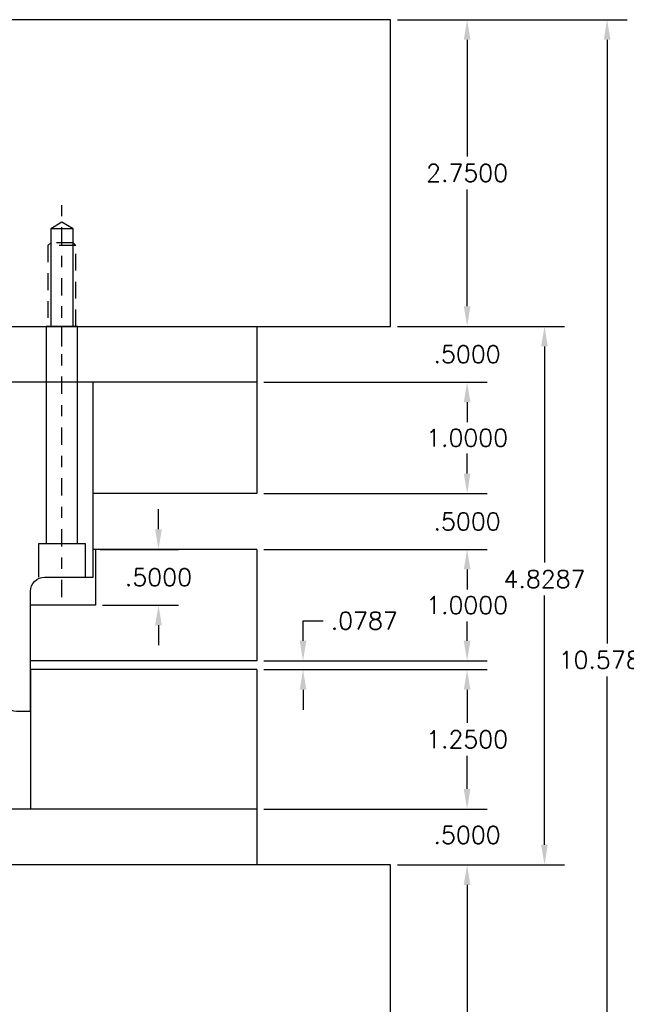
# Model space of a CAD drawing. Header units: inches. Extents: x -77 to 299, y -110 to 144.
# Tile 11 of 256: x 17.32 to 22.76, y -79.98 to -71.15. Entities that reach past the tile are written whole.
import ezdxf

# ---------------------------------------------------------------- set-up
doc = ezdxf.new("R2010")
doc.units = ezdxf.units.IN
doc.header["$MEASUREMENT"] = 0
doc.linetypes.add('CENTER', pattern=[0.249, 0.156, -0.031, 0.031, -0.031])
doc.linetypes.add('HIDDEN', pattern=[0.225, 0.15, -0.075])
doc.layers.get('DEFPOINTS').update_dxf_attribs({"color": 8})
for name, color, linetype in [('SID-M-C', 74, 'CENTER'), ('SID-M-D', 42, 'Continuous'), ('SID-M-H', 4, 'HIDDEN'), ('SID-M-S', 105, 'Continuous')]:
    doc.layers.add(name, color=color, linetype=linetype)
doc.styles.get("Standard").update_dxf_attribs({"font": 'txt.shx'})
doc.dimstyles.new('STANDARD$0', dxfattribs={"dimtxt": 0.156, "dimasz": 0.18, "dimexe": 0.18, "dimexo": 0.0625, "dimgap": 0.07, "dimtad": 0, "dimtih": 1, "dimtoh": 1, "dimdec": 4, "dimzin": 4, "dimdsep": 46, "dimtxsty": 'Standard', "dimcen": 0.09, "dimclrd": 2, "dimclre": 2, "dimclrt": 2, "dimadec": 4, "dimazin": 0, "dimtfac": 1, "dimtdec": 4, "dimtofl": 0, "dimtmove": 0, "dimatfit": 3, "dimfxl": 0, "dimtolj": 1, "dimtzin": 0, "dimarcsym": 0})

# ---------------------------------------------------------------- blocks, each defined once
blk = doc.blocks.new('*D302')
at = {"layer": 'DEFPOINTS', "color": 0}
for p in [(20.6486, -78.7331), (21.3347, -78.7331), (20.6486, -81.7331)]:
    blk.add_point(p, dxfattribs=at)
at = {"layer": 'SID-M-D', "color": 2, "lineweight": -2}
for p, q in [((20.7111, -78.7331), (21.5147, -78.7331)), ((21.3347, -78.9131), (21.3347, -80.0851)), ((21.3347, -81.5531), (21.3347, -80.3811)), ((20.7111, -81.7331), (21.5147, -81.7331))]:
    blk.add_line(p, q, dxfattribs=at)
at = {"layer": 'SID-M-D', "color": 2}
for points in [[(21.3047, -78.9131), (21.3647, -78.9131), (21.3347, -78.7331)], [(21.3047, -81.5531), (21.3647, -81.5531), (21.3347, -81.7331)]]:
    blk.add_solid(points, dxfattribs=at)
at = {"layer": 'SID-M-D', "color": 2, "insert": (21.3347, -80.2331), "char_height": 0.156, "attachment_point": 5}
blk.add_mtext('\\A1;3.0000', dxfattribs=at)
blk = doc.blocks.new('*D303')
at = {"layer": 'DEFPOINTS', "color": 0}
for p in [(19.4486, -78.2331), (20.6486, -78.7331), (21.3347, -78.7331)]:
    blk.add_point(p, dxfattribs=at)
at = {"layer": 'SID-M-D', "color": 2, "lineweight": -2}
for p, q in [((21.3347, -78.0531), (21.3347, -77.8731)), ((19.5111, -78.2331), (21.5147, -78.2331)), ((20.7111, -78.7331), (21.5147, -78.7331)), ((21.3347, -78.9131), (21.3347, -79.0931))]:
    blk.add_line(p, q, dxfattribs=at)
at = {"layer": 'SID-M-D', "color": 2}
for points in [[(21.3047, -78.0531), (21.3647, -78.0531), (21.3347, -78.2331)], [(21.3047, -78.9131), (21.3647, -78.9131), (21.3347, -78.7331)]]:
    blk.add_solid(points, dxfattribs=at)
at = {"layer": 'SID-M-D', "color": 2, "insert": (21.3347, -78.4656), "char_height": 0.156, "attachment_point": 5}
blk.add_mtext('\\A1;.5000', dxfattribs=at)
blk = doc.blocks.new('*D304')
at = {"layer": 'DEFPOINTS', "color": 0}
for p in [(19.4486, -76.9831), (21.3347, -76.9831), (19.4486, -78.2331)]:
    blk.add_point(p, dxfattribs=at)
at = {"layer": 'SID-M-D', "color": 2, "lineweight": -2}
for p, q in [((19.5111, -76.9831), (21.5147, -76.9831)), ((21.3347, -77.1631), (21.3347, -77.4601)), ((21.3347, -78.0531), (21.3347, -77.7561)), ((19.5111, -78.2331), (21.5147, -78.2331))]:
    blk.add_line(p, q, dxfattribs=at)
at = {"layer": 'SID-M-D', "color": 2}
for points in [[(21.3047, -77.1631), (21.3647, -77.1631), (21.3347, -76.9831)], [(21.3047, -78.0531), (21.3647, -78.0531), (21.3347, -78.2331)]]:
    blk.add_solid(points, dxfattribs=at)
at = {"layer": 'SID-M-D', "color": 2, "insert": (21.3347, -77.6081), "char_height": 0.156, "attachment_point": 5}
blk.add_mtext('\\A1;1.2500', dxfattribs=at)
blk = doc.blocks.new('*D305')
at = {"layer": 'DEFPOINTS', "color": 0}
for p in [(19.4486, -76.9044), (19.8638, -76.9044), (19.4486, -76.9831)]:
    blk.add_point(p, dxfattribs=at)
at = {"layer": 'SID-M-D', "color": 2, "lineweight": -2}
for p, q in [((19.8638, -76.7244), (19.8638, -76.5444)), ((19.8638, -76.5444), (20.0438, -76.5444)), ((19.5111, -76.9044), (20.0438, -76.9044)), ((19.5111, -76.9831), (20.0438, -76.9831)), ((19.8638, -77.1631), (19.8638, -77.3431))]:
    blk.add_line(p, q, dxfattribs=at)
at = {"layer": 'SID-M-D', "color": 2}
for points in [[(19.8338, -76.7244), (19.8938, -76.7244), (19.8638, -76.9044)], [(19.8338, -77.1631), (19.8938, -77.1631), (19.8638, -76.9831)]]:
    blk.add_solid(points, dxfattribs=at)
at = {"layer": 'SID-M-D', "color": 2, "insert": (20.4128, -76.5444), "char_height": 0.156, "attachment_point": 5}
blk.add_mtext('\\A1;.0787', dxfattribs=at)
blk = doc.blocks.new('*D306')
at = {"layer": 'DEFPOINTS', "color": 0}
for p in [(19.4486, -75.9044), (21.3347, -75.9044), (19.4486, -76.9044)]:
    blk.add_point(p, dxfattribs=at)
at = {"layer": 'SID-M-D', "color": 2, "lineweight": -2}
for p, q in [((19.5111, -75.9044), (21.5147, -75.9044)), ((21.3347, -76.0844), (21.3347, -76.2564)), ((21.3347, -76.7244), (21.3347, -76.5524)), ((19.5111, -76.9044), (21.5147, -76.9044))]:
    blk.add_line(p, q, dxfattribs=at)
at = {"layer": 'SID-M-D', "color": 2}
for points in [[(21.3047, -76.0844), (21.3647, -76.0844), (21.3347, -75.9044)], [(21.3047, -76.7244), (21.3647, -76.7244), (21.3347, -76.9044)]]:
    blk.add_solid(points, dxfattribs=at)
at = {"layer": 'SID-M-D', "color": 2, "insert": (21.3347, -76.4044), "char_height": 0.156, "attachment_point": 5}
blk.add_mtext('\\A1;1.0000', dxfattribs=at)
blk = doc.blocks.new('*D307')
at = {"layer": 'DEFPOINTS', "color": 0}
for p in [(19.4486, -75.4044), (21.3347, -75.4044), (19.4486, -75.9044)]:
    blk.add_point(p, dxfattribs=at)
at = {"layer": 'SID-M-D', "color": 2, "lineweight": -2}
for p, q in [((21.3347, -75.2244), (21.3347, -75.0444)), ((19.5111, -75.4044), (21.5147, -75.4044)), ((19.5111, -75.9044), (21.5147, -75.9044)), ((21.3347, -76.0844), (21.3347, -76.2644))]:
    blk.add_line(p, q, dxfattribs=at)
at = {"layer": 'SID-M-D', "color": 2}
for points in [[(21.3047, -75.2244), (21.3647, -75.2244), (21.3347, -75.4044)], [(21.3047, -76.0844), (21.3647, -76.0844), (21.3347, -75.9044)]]:
    blk.add_solid(points, dxfattribs=at)
at = {"layer": 'SID-M-D', "color": 2, "insert": (21.3347, -75.6544), "char_height": 0.156, "attachment_point": 5}
blk.add_mtext('\\A1;.5000', dxfattribs=at)
blk = doc.blocks.new('*D308')
at = {"layer": 'DEFPOINTS', "color": 0}
for p in [(19.4486, -74.4044), (21.3347, -74.4044), (19.4486, -75.4044)]:
    blk.add_point(p, dxfattribs=at)
at = {"layer": 'SID-M-D', "color": 2, "lineweight": -2}
for p, q in [((19.5111, -74.4044), (21.5147, -74.4044)), ((21.3347, -74.5844), (21.3347, -74.7564)), ((21.3347, -75.2244), (21.3347, -75.0524)), ((19.5111, -75.4044), (21.5147, -75.4044))]:
    blk.add_line(p, q, dxfattribs=at)
at = {"layer": 'SID-M-D', "color": 2}
for points in [[(21.3047, -74.5844), (21.3647, -74.5844), (21.3347, -74.4044)], [(21.3047, -75.2244), (21.3647, -75.2244), (21.3347, -75.4044)]]:
    blk.add_solid(points, dxfattribs=at)
at = {"layer": 'SID-M-D', "color": 2, "insert": (21.3347, -74.9044), "char_height": 0.156, "attachment_point": 5}
blk.add_mtext('\\A1;1.0000', dxfattribs=at)
blk = doc.blocks.new('*D309')
at = {"layer": 'DEFPOINTS', "color": 0}
for p in [(20.6486, -73.9044), (21.3347, -73.9044), (19.4486, -74.4044)]:
    blk.add_point(p, dxfattribs=at)
at = {"layer": 'SID-M-D', "color": 2, "lineweight": -2}
for p, q in [((21.3347, -73.7244), (21.3347, -73.5444)), ((20.7111, -73.9044), (21.5147, -73.9044)), ((19.5111, -74.4044), (21.5147, -74.4044)), ((21.3347, -74.5844), (21.3347, -74.7644))]:
    blk.add_line(p, q, dxfattribs=at)
at = {"layer": 'SID-M-D', "color": 2}
for points in [[(21.3047, -73.7244), (21.3647, -73.7244), (21.3347, -73.9044)], [(21.3047, -74.5844), (21.3647, -74.5844), (21.3347, -74.4044)]]:
    blk.add_solid(points, dxfattribs=at)
at = {"layer": 'SID-M-D', "color": 2, "insert": (21.3347, -74.1544), "char_height": 0.156, "attachment_point": 5}
blk.add_mtext('\\A1;.5000', dxfattribs=at)
blk = doc.blocks.new('*D310')
at = {"layer": 'DEFPOINTS', "color": 0}
for p in [(20.6486, -71.1544), (21.3347, -71.1544), (20.6486, -73.9044)]:
    blk.add_point(p, dxfattribs=at)
at = {"layer": 'SID-M-D', "color": 2, "lineweight": -2}
for p, q in [((20.7111, -71.1544), (21.5147, -71.1544)), ((21.3347, -71.3344), (21.3347, -72.3814)), ((21.3347, -73.7244), (21.3347, -72.6774)), ((20.7111, -73.9044), (21.5147, -73.9044))]:
    blk.add_line(p, q, dxfattribs=at)
at = {"layer": 'SID-M-D', "color": 2}
for points in [[(21.3047, -71.3344), (21.3647, -71.3344), (21.3347, -71.1544)], [(21.3047, -73.7244), (21.3647, -73.7244), (21.3347, -73.9044)]]:
    blk.add_solid(points, dxfattribs=at)
at = {"layer": 'SID-M-D', "color": 2, "insert": (21.3347, -72.5294), "char_height": 0.156, "attachment_point": 5}
blk.add_mtext('\\A1;2.7500', dxfattribs=at)
blk = doc.blocks.new('*D311')
at = {"layer": 'DEFPOINTS', "color": 0}
for p in [(20.6486, -73.9044), (22.0286, -73.9044), (20.6486, -78.7331)]:
    blk.add_point(p, dxfattribs=at)
at = {"layer": 'SID-M-D', "color": 2, "lineweight": -2}
for p, q in [((20.7111, -73.9044), (22.2086, -73.9044)), ((22.0286, -74.0844), (22.0286, -76.0227)), ((22.0286, -78.5531), (22.0286, -76.3187)), ((20.7111, -78.7331), (22.2086, -78.7331))]:
    blk.add_line(p, q, dxfattribs=at)
at = {"layer": 'SID-M-D', "color": 2}
for points in [[(21.9986, -74.0844), (22.0586, -74.0844), (22.0286, -73.9044)], [(21.9986, -78.5531), (22.0586, -78.5531), (22.0286, -78.7331)]]:
    blk.add_solid(points, dxfattribs=at)
at = {"layer": 'SID-M-D', "color": 2, "insert": (22.0286, -76.1707), "char_height": 0.156, "attachment_point": 5}
blk.add_mtext('\\A1;4.8287', dxfattribs=at)
blk = doc.blocks.new('*D312')
at = {"layer": 'DEFPOINTS', "color": 0}
for p in [(20.6486, -71.1544), (22.5902, -71.1544), (20.6486, -81.7331)]:
    blk.add_point(p, dxfattribs=at)
at = {"layer": 'SID-M-D', "color": 2, "lineweight": -2}
for p, q in [((20.7111, -71.1544), (22.7702, -71.1544)), ((22.5902, -71.3344), (22.5902, -76.7479)), ((22.5902, -81.5531), (22.5902, -77.0439)), ((20.7111, -81.7331), (22.7702, -81.7331))]:
    blk.add_line(p, q, dxfattribs=at)
at = {"layer": 'SID-M-D', "color": 2}
for points in [[(22.5602, -71.3344), (22.6202, -71.3344), (22.5902, -71.1544)], [(22.5602, -81.5531), (22.6202, -81.5531), (22.5902, -81.7331)]]:
    blk.add_solid(points, dxfattribs=at)
at = {"layer": 'SID-M-D', "color": 2, "insert": (22.5902, -76.8959), "char_height": 0.156, "attachment_point": 5}
blk.add_mtext('\\A1;10.5787', dxfattribs=at)
blk = doc.blocks.new('*D318')
at = {"layer": 'DEFPOINTS', "color": 0}
for p in [(17.9829, -75.9044), (18.5676, -75.9044), (18.0029, -76.4044)]:
    blk.add_point(p, dxfattribs=at)
at = {"layer": 'SID-M-D', "color": 2, "lineweight": -2}
for p, q in [((18.5676, -75.7244), (18.5676, -75.5444)), ((18.0454, -75.9044), (18.7476, -75.9044)), ((18.0654, -76.4044), (18.7476, -76.4044)), ((18.5676, -76.5844), (18.5676, -76.7644))]:
    blk.add_line(p, q, dxfattribs=at)
at = {"layer": 'SID-M-D', "color": 2}
for points in [[(18.5376, -75.7244), (18.5976, -75.7244), (18.5676, -75.9044)], [(18.5376, -76.5844), (18.5976, -76.5844), (18.5676, -76.4044)]]:
    blk.add_solid(points, dxfattribs=at)
at = {"layer": 'SID-M-D', "color": 2, "insert": (18.5676, -76.1544), "char_height": 0.156, "attachment_point": 5}
blk.add_mtext('\\A1;.5000', dxfattribs=at)

msp = doc.modelspace()

# ---------------------------------------------------------------- linework, layer by layer
at = {"layer": 'SID-M-C'}
for p, q in [((17.70181, -74.08438), (17.70181, -72.78908)), ((17.70181, -76.33438), (17.70181, -73.72438))]:
    msp.add_line(p, q, dxfattribs=at)
at = {"layer": 'SID-M-H'}
msp.add_line((17.82681, -73.17888), (17.57681, -73.17888), dxfattribs=at)
msp.add_lwpolyline([(17.82681, -73.90438), (17.82681, -73.17888), (17.80231, -73.15438), (17.60131, -73.15438), (17.57681, -73.17888), (17.57681, -73.90438)], dxfattribs=at)
at = {"layer": 'SID-M-S'}
for p, q in [((17.80231, -73.02938), (17.60131, -73.02938)), ((19.4486, -73.90438), (19.4486, -75.40438)), ((19.4486, -74.40438), (14.51912, -74.40438)), ((19.4486, -75.40438), (17.98291, -75.40438)), ((17.84231, -75.85438), (17.56131, -75.85438)), ((19.4486, -75.90438), (17.98291, -75.90438)), ((18.00291, -75.90438), (18.00291, -76.40438)), ((19.4486, -75.90438), (19.4486, -76.90438)), ((18.00291, -76.40438), (17.42071, -76.40438)), ((19.4486, -76.90438), (17.42071, -76.90438)), ((19.4486, -76.98308), (17.42071, -76.98308)), ((17.42071, -76.98308), (17.42071, -78.23308)), ((19.4486, -76.98308), (19.4486, -78.73308)), ((19.4486, -78.23308), (14.51912, -78.23308))]:
    msp.add_line(p, q, dxfattribs=at)
for points in [[(20.64864, -73.90438), (20.64864, -71.15438), (13.31909, -71.15438), (13.31909, -73.90438)], [(17.80231, -73.90438), (17.80231, -73.02938), (17.70181, -72.96908), (17.60131, -73.02938), (17.60131, -73.90438)], [(13.31909, -73.90438), (20.64864, -73.90438)], [(17.91281, -76.15438), (17.91281, -75.85438), (17.84231, -75.85438), (17.84231, -73.90438), (17.56131, -73.90438), (17.56131, -75.85438), (17.49081, -75.85438), (17.49081, -76.15438)], [(20.64864, -78.73308), (13.31909, -78.73308)], [(13.31909, -78.73308), (13.31909, -81.73308), (20.64864, -81.73308), (20.64864, -78.73308)]]:
    msp.add_lwpolyline(points, dxfattribs=at)
msp.add_lwpolyline([(17.98291, -76.15438), (17.98291, -74.40438), (16.98291, -74.40438), (16.98291, -76.92406), (17.00971, -76.92406, -0.4142136), (17.17071, -77.08506), (17.17071, -77.22938, 0.4142136), (17.29571, -77.35438), (17.42071, -77.35438), (17.42071, -76.27938, -0.4142136), (17.54571, -76.15438)], format="xyb", close=True, dxfattribs=at)

# ---------------------------------------------------------------- dimensions: what is measured, and where the dimension line sits
at = {"layer": 'SID-M-D'}
for base, p1, p2, picture, middle in [((21.3347, -71.15438), (20.64864, -73.90438), (20.64864, -71.15438), '*D310', (21.3347, -72.52938)), ((21.3347, -73.90438), (19.4486, -74.40438), (20.64864, -73.90438), '*D309', (21.3347, -74.15438)), ((21.3347, -74.40438), (19.4486, -75.40438), (19.4486, -74.40438), '*D308', (21.3347, -74.90438)), ((21.3347, -75.40438), (19.4486, -75.90438), (19.4486, -75.40438), '*D307', (21.3347, -75.65438)), ((18.5676, -75.90438), (18.00291, -76.40438), (17.98291, -75.90438), '*D318', (18.5676, -76.15438)), ((21.3347, -75.90438), (19.4486, -76.90438), (19.4486, -75.90438), '*D306', (21.3347, -76.40438)), ((19.86383, -76.90438), (19.4486, -76.98308), (19.4486, -76.90438), '*D305', (20.41283, -76.54438)), ((21.3347, -76.98308), (19.4486, -78.23308), (19.4486, -76.98308), '*D304', (21.3347, -77.60808)), ((21.3347, -78.73308), (20.64864, -81.73308), (20.64864, -78.73308), '*D302', (21.3347, -80.23308))]:
    dim = msp.add_linear_dim(base=base, p1=p1, p2=p2, angle=90, dimstyle='STANDARD$0', dxfattribs=at)
    dim.commit()
    dim.dimension.update_dxf_attribs({"geometry": picture, "text_midpoint": middle})
for base, p1, p2, picture, middle in [((22.59019, -71.15438), (20.64864, -81.73308), (20.64864, -71.15438), '*D312', (22.59019, -76.89587)), ((22.02864, -73.90438), (20.64864, -78.73308), (20.64864, -73.90438), '*D311', (22.02864, -76.17073)), ((21.3347, -78.73308), (19.4486, -78.23308), (20.64864, -78.73308), '*D303', (21.3347, -78.4656))]:
    dim = msp.add_linear_dim(base=base, p1=p1, p2=p2, angle=90, dimstyle='STANDARD$0', dxfattribs=at)
    dim.commit()
    dim.dimension.update_dxf_attribs({"geometry": picture, "text_midpoint": middle, "dimtype": 160})

doc.saveas('drawing.dxf')
